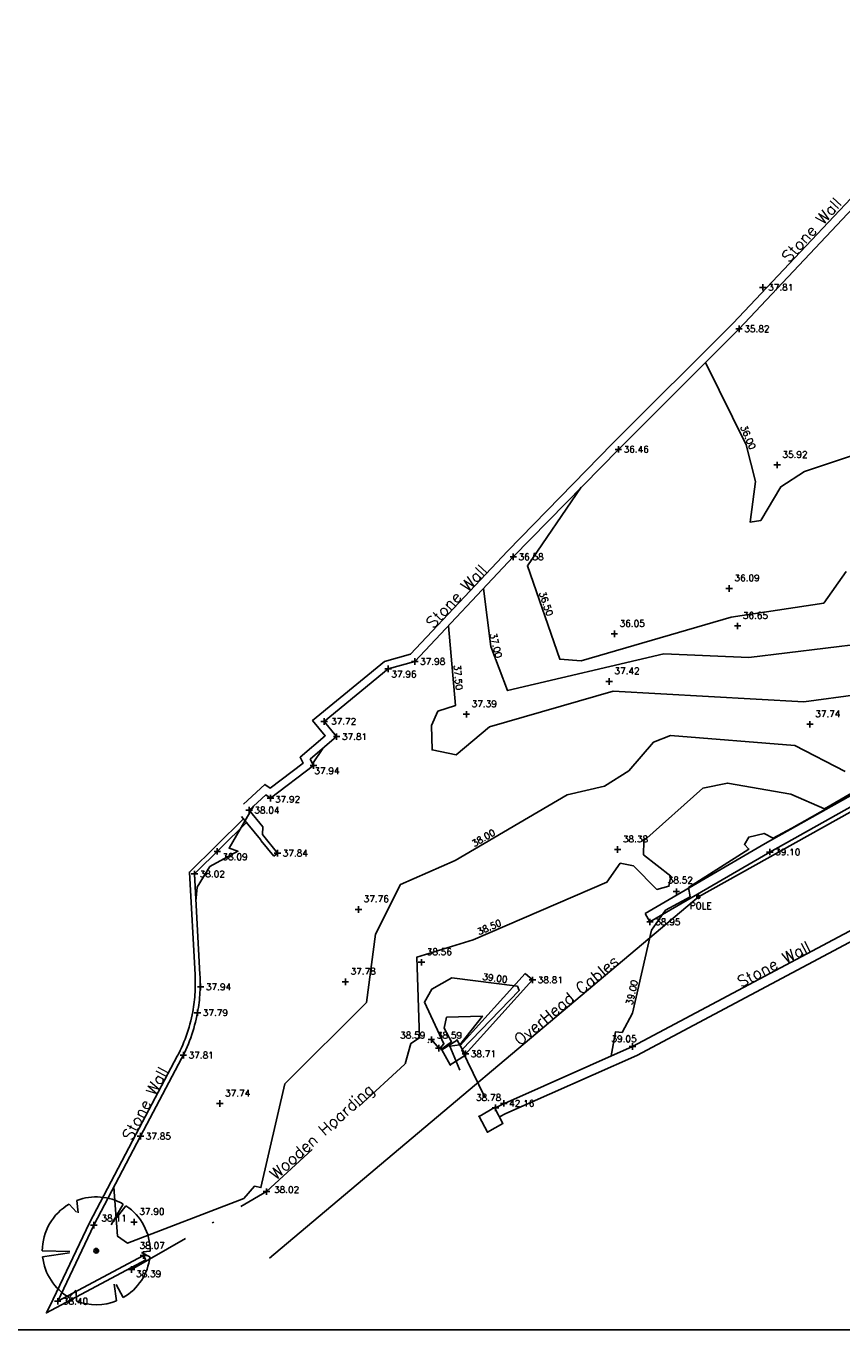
# Model space of a CAD drawing. Header units: metres. Extents: x 514577 to 515059, y 790252 to 790648.
# Tile 1 of 26: x 514627 to 514677, y 790300 to 790380. Entities that reach past the tile are written whole.
import ezdxf
from ezdxf.enums import TextEntityAlignment as Align

# ---------------------------------------------------------------- set-up
doc = ezdxf.new("R2010")
doc.units = ezdxf.units.M
doc.header["$LTSCALE"] = 0.3
for name, pattern in [('0', [48, 16, 16, 16]), ('4', [25.4, 12.7, -6.35, 0, -6.35]), ('PHANTOM', [63.5, 31.75, -6.35, 6.35, -6.35, 6.35, -6.35])]:
    doc.linetypes.add(name, pattern=pattern)
doc.layers.get('0').update_dxf_attribs({"linetype": 'CONTINUOUS'})
for name, color, linetype in [('BUILDING_PNTS', 7, 'CONTINUOUS'), ('CONTOURS', 14, 'CONTINUOUS'), ('FENCE', 4, '4'), ('FENCE_PNTS', 7, 'CONTINUOUS'), ('GRID', 9, 'CONTINUOUS'), ('LEVEL_PNTS', 7, 'CONTINUOUS'), ('LINETXT', 7, 'CONTINUOUS'), ('OVERHEADCABLES', 242, 'PHANTOM'), ('PNTTXT', 7, 'CONTINUOUS'), ('SERVICES_PNTS', 7, 'CONTINUOUS'), ('T', 3, 'CONTINUOUS'), ('TEXT', 7, '0'), ('TREE-SPREADS', 3, 'CONTINUOUS'), ('WALL', 4, 'CONTINUOUS'), ('WALL_PNTS', 7, 'CONTINUOUS')]:
    doc.layers.add(name, color=color, linetype=linetype)
doc.styles.add('NORMAL', font='romans.shx')
doc.styles.add('PTXT', font='romans')
doc.styles.get("Standard").update_dxf_attribs({"font": 'romantic.ttf', "height": 1})

# ---------------------------------------------------------------- blocks, each defined once
blk = doc.blocks.new('SPT9')
at = {"color": 0, "linetype": 'Continuous'}
for p, q in [((-0.5, 0), (0.5, 0)), ((0, -0.5), (0, 0.5))]:
    blk.add_line(p, q, dxfattribs=at)
blk = doc.blocks.new('SPT3')
at = {"color": 0, "linetype": 'ByBlock', "const_width": 0.25, "flags": 128}
blk.add_lwpolyline([(-0.125, 0, 1), (0.125, 0, 1)], format="xyb", close=True, dxfattribs=at)
blk = doc.blocks.new('SPT10')
at = {"color": 0, "linetype": 'Continuous'}
blk.add_line((0, 0), (0, 0), dxfattribs=at)
blk.add_line((0, 0), (0, 0), dxfattribs=at)
blk = doc.blocks.new('G', base_point=(10003.191, 5005.823))
at = {"layer": 'T'}
blk.add_circle((10003.191, 5005.823), 0.5, dxfattribs=at)
blk.add_arc((10002.842, 5006.583), 0.75, 261.303, 330.882, dxfattribs=at)
at = {"layer": 'T', "color": 3}
blk.add_arc((10002.601, 5006.616), 1.22, 283.369, 328.594, dxfattribs=at)
blk = doc.blocks.new('S')
at = {"layer": 'TREE-SPREADS'}
for p, q in [((-0.035, 0.496), (-0.109, 0.994)), ((0, 1), (-0.014, 0.489)), ((-0.866, 0.5), (-0.73, 0.378)), ((0.866, 0.5), (0.718, 0.364)), ((-0.93, 0.367), (-0.741, 0.372)), ((0.934, 0.359), (0.701, 0.335)), ((-0.926, -0.378), (-0.619, -0.329)), ((-0.867, -0.498), (-0.625, -0.366)), ((0.479, -0.277), (0.866, -0.5)), ((0.835, -0.551), (0.609, -0.372)), ((-0.111, -0.994), (-0.029, -0.839)), ((-0.005, -1), (-0.018, -0.865))]:
    blk.add_line(p, q, dxfattribs=at)
for start, end in [(96.269, 150), (30, 90), (158.494, 202.214), (330, 21.01), (209.891, 263.624), (269.7, 326.573)]:
    blk.add_arc((0, 0), 1, start, end, dxfattribs=at)
blk = doc.blocks.new('A$C17E65921')
at = {"color": 3, "rotation": 90.0000000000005}
for name, xscale, yscale, zscale in [('S', 3.597320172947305, 3.597320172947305, 3.597320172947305), ('G', 0.314127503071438, 0.314127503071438, 0.314127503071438)]:
    blk.add_blockref(name, (3.597, 3.597), dxfattribs=dict(at, xscale=xscale, yscale=yscale, zscale=zscale))

msp = doc.modelspace()

# ---------------------------------------------------------------- linework, layer by layer
at = {"layer": 'BUILDING_PNTS'}
msp.add_point((514671.862, 790363.848, 37.815), dxfattribs=at)
at = {"layer": 'BUILDING_PNTS', "color": 1}
msp.add_point((514656.001, 790313.876, 42.159), dxfattribs=at)
at = {"layer": 'CONTOURS'}
for points, elevation in [([(514668.344, 790359.253), (514670.828, 790354.203), (514671.406, 790351.964), (514671.072, 790349.47), (514671.732, 790349.574), (514672.956, 790351.638), (514674.404, 790352.568), (514681.129, 790354.82)], 36), ([(514660.736, 790351.602), (514657.444, 790346.8), (514659.424, 790341.076), (514660.727, 790340.974), (514669.925, 790343.658), (514675.584, 790344.511), (514676.958, 790346.452)], 36.5), ([(514654.748, 790345.405), (514655.198, 790341.846), (514656.214, 790339.153), (514665.8, 790341.414), (514670.992, 790341.182), (514680.383, 790342.328)], 37), ([(514644.906, 790335.602), (514644.285, 790334.664)], 38), ([(514637.143, 790326.255), (514637.224, 790327.118), (514637.997, 790328.371), (514639.711, 790329.317), (514639.177, 790329.495), (514640.667, 790332.071)], 38), ([(514652.053, 790317.213), (514652.326, 790317.529), (514651.132, 790320.066), (514651.582, 790320.869), (514652.814, 790321.561), (514656.825, 790321.051), (514656.938, 790320.791), (514653.43, 790317.158), (514654.817, 790314.301)], 39), ([(514652.109, 790317.155), (514652.802, 790317.652), (514652.348, 790318.49), (514652.495, 790319.147), (514654.683, 790319.215), (514653.304, 790317.454), (514652.686, 790317.369), (514653.301, 790315.898)], 39.5)]:
    msp.add_lwpolyline(points, dxfattribs=dict(at, elevation=elevation))
at = {"layer": 'FENCE'}
msp.add_polyline3d([(514633.197, 790303.695, 38.39), (514641.463, 790308.469, 38.016), (514651.558, 790317.776, 38.592), (514652.008, 790317.26, 38.59)], dxfattribs=at)
at = {"layer": 'FENCE_PNTS'}
for p in [(514651.558, 790317.776, 38.592), (514652.008, 790317.26, 38.59), (514641.463, 790308.469, 38.016), (514633.197, 790303.695, 38.39)]:
    msp.add_point(p, dxfattribs=at)
at = {"layer": 'GRID'}
msp.add_line((514577.295, 790300), (515059.151, 790300), dxfattribs=at)
at = {"layer": 'LEVEL_PNTS'}
for p in [(514672.734, 790352.97, 35.921), (514669.8, 790345.408, 36.085), (514670.312, 790343.112, 36.653), (514662.766, 790342.625, 36.045), (514662.449, 790339.716, 37.423), (514653.704, 790337.701, 37.39), (514674.743, 790337.087, 37.741), (514662.967, 790329.421, 38.378), (514666.563, 790326.84, 38.518), (514647.092, 790325.753, 37.757), (514650.954, 790322.512, 38.562), (514646.292, 790321.32, 37.775), (514638.606, 790313.861, 37.738), (514630.896, 790306.418, 38.113), (514633.352, 790306.607, 37.902)]:
    msp.add_point(p, dxfattribs=at)
at = {"layer": 'SERVICES_PNTS'}
msp.add_point((514667.909, 790326.524, 39.257), dxfattribs=at)
at = {"layer": 'WALL', "color": 4}
msp.add_lwpolyline([(514642.135, 790329.202), (514641.903, 790329.012)], dxfattribs=at)
at = {"layer": 'WALL'}
for points, elevation in [([(514664.947, 790324.985), (514664.645, 790325.503)], 38.95), ([(514657.751, 790321.433), (514657.306, 790321.835)], 38.807), ([(514628.406, 790301.883), (514630.628, 790306.552), (514633.484, 790312.001)], 38.398), ([(514628.677, 790301.754), (514630.896, 790306.418), (514633.749, 790311.861)], 38.398), ([(514633.935, 790304.558), (514634.076, 790304.293)], 38.068)]:
    msp.add_lwpolyline(points, dxfattribs=dict(at, elevation=elevation))
at = {"layer": 'WALL', "color": 4}
for points in [[(514761.162, 790379.849, 40.085), (514743.917, 790370.137, 39.929), (514732.489, 790363.66, 39.771), (514717.989, 790355.453, 39.625), (514706.83, 790349.174, 39.433), (514688.198, 790338.87, 39.245), (514671.992, 790329.787, 39.101), (514664.645, 790325.503, 38.95)], [(514759.27, 790378.095, 40.065), (514744.212, 790369.614, 39.929), (514732.785, 790363.138, 39.771), (514718.284, 790354.93, 39.625), (514707.122, 790348.65, 39.433), (514688.49, 790338.345, 39.245), (514672.289, 790329.266, 39.101), (514664.947, 790324.985, 38.95)], [(514640.394, 790331.825, 38.04), (514641.416, 790332.766, 37.888), (514641.704, 790332.568, 37.918), (514644.338, 790334.559, 37.937), (514644.142, 790334.947, 38.17), (514645.76, 790336.333, 37.81), (514644.99, 790337.255, 37.723), (514648.917, 790340.48, 37.959), (514650.545, 790340.937, 37.978), (514656.575, 790347.346, 36.575), (514663.011, 790353.928, 36.459), (514670.4, 790361.307, 35.823), (514681.035, 790372.591, 35.312)], [(514655.45, 790313.576, 38.781), (514655.853, 790313.79, 38.762), (514663.872, 790317.355, 39.046), (514679.08, 790325.447, 39.223), (514692.759, 790332.743, 39.243), (514713.591, 790343.789, 39.554), (514730.279, 790352.768, 39.781), (514745.076, 790360.617, 39.891), (514750.543, 790363.559, 39.987), (514763.507, 790370.477, 40.16)], [(514655.727, 790313.043, 38.781), (514656.116, 790313.25, 38.762), (514664.135, 790316.816, 39.046), (514679.362, 790324.917, 39.223), (514693.041, 790332.213, 39.243), (514713.874, 790343.26, 39.554), (514730.562, 790352.239, 39.781), (514745.359, 790360.087, 39.891), (514750.827, 790363.03, 39.987), (514765.756, 790370.997, 40.186)], [(514640.05, 790331.303, 38.162), (514636.744, 790328.041, 38.023), (514637.091, 790321.744, 37.938), (514637.098, 790321.591, 37.928), (514637.103, 790321.44, 37.918), (514637.105, 790321.289, 37.908), (514637.105, 790321.138, 37.897), (514637.103, 790320.986, 37.887), (514637.098, 790320.835, 37.877), (514637.09, 790320.684, 37.867), (514637.081, 790320.533, 37.857), (514637.069, 790320.383, 37.847), (514637.054, 790320.232, 37.837), (514637.037, 790320.082, 37.827), (514637.018, 790319.932, 37.816), (514636.997, 790319.782, 37.806), (514636.973, 790319.633, 37.796), (514636.946, 790319.484, 37.786), (514636.909, 790319.294, 37.788), (514636.868, 790319.106, 37.79), (514636.824, 790318.919, 37.792), (514636.775, 790318.732, 37.794), (514636.723, 790318.546, 37.796), (514636.667, 790318.362, 37.798), (514636.608, 790318.179, 37.8), (514636.545, 790317.997, 37.801), (514636.478, 790317.816, 37.803), (514636.407, 790317.637, 37.805), (514636.333, 790317.459, 37.807), (514636.255, 790317.282, 37.809), (514636.174, 790317.108, 37.811), (514636.089, 790316.935, 37.813), (514636, 790316.762, 37.815), (514633.483, 790311.999, 37.849), (514633.483, 790311.998, 37.849)], [(514641.903, 790329.012, 37.845), (514641.143, 790329.946, 37.763), (514641.088, 790330.043, 37.797), (514639.936, 790331.442, 38.04)], [(514642.135, 790329.202, 37.845), (514641.214, 790330.334, 37.763), (514641.238, 790330.804, 37.797), (514640.399, 790331.823, 38.04)], [(514640.242, 790331.07, 38.166), (514637.051, 790327.922, 38.023), (514637.391, 790321.759, 37.938), (514637.398, 790321.603, 37.928), (514637.403, 790321.447, 37.918), (514637.405, 790321.291, 37.908), (514637.405, 790321.135, 37.897), (514637.402, 790320.979, 37.887), (514637.397, 790320.823, 37.877), (514637.39, 790320.667, 37.867), (514637.38, 790320.512, 37.857), (514637.368, 790320.356, 37.847), (514637.353, 790320.201, 37.837), (514637.335, 790320.046, 37.827), (514637.315, 790319.891, 37.816), (514637.293, 790319.737, 37.806), (514637.268, 790319.583, 37.796), (514637.241, 790319.429, 37.786), (514637.203, 790319.234, 37.788), (514637.161, 790319.04, 37.79), (514637.115, 790318.846, 37.792), (514637.065, 790318.654, 37.794), (514637.011, 790318.462, 37.796), (514636.954, 790318.272, 37.798), (514636.892, 790318.083, 37.8), (514636.827, 790317.895, 37.801), (514636.758, 790317.709, 37.803), (514636.685, 790317.524, 37.805), (514636.609, 790317.34, 37.807), (514636.528, 790317.158, 37.809), (514636.444, 790316.978, 37.811), (514636.357, 790316.8, 37.813), (514636.266, 790316.623, 37.815), (514633.749, 790311.861, 37.849)], [(514657.306, 790321.835, 38.807), (514653.316, 790317.424, 38.715)], [(514657.751, 790321.433, 38.807), (514653.623, 790316.869, 38.712)], [(514628.407, 790301.886, 38.356), (514627.985, 790301.045, 38.398), (514634.076, 790304.293, 38.068)], [(514628.677, 790301.754, 38.398), (514633.935, 790304.558, 38.068)]]:
    msp.add_polyline3d(points, dxfattribs=at)
for points in [[(514652.719, 790316.226, 38.572), (514653.649, 790316.823, 38.701), (514653.135, 790317.751, 39.889), (514652.205, 790317.154, 39.889)], [(514654.485, 790313.071, 38.69), (514655.429, 790313.617, 38.756), (514655.933, 790312.647, 39.507), (514654.99, 790312.101, 39.507)]]:
    msp.add_polyline3d(points, close=True, dxfattribs=at)
at = {"layer": 'WALL_PNTS'}
for p in [(514670.4, 790361.307, 35.823), (514663.011, 790353.928, 36.459), (514656.575, 790347.346, 36.575), (514650.545, 790340.937, 37.978), (514648.917, 790340.48, 37.959), (514644.99, 790337.255, 37.723), (514645.76, 790336.333, 37.81), (514644.338, 790334.559, 37.937), (514641.704, 790332.568, 37.918), (514640.394, 790331.825, 38.04), (514640.399, 790331.823, 38.04), (514638.453, 790329.306, 38.086), (514642.135, 790329.202, 37.845), (514672.289, 790329.266, 39.101), (514637.051, 790327.922, 38.023), (514664.947, 790324.985, 38.95), (514637.432, 790321.011, 37.938), (514657.751, 790321.433, 38.807), (514637.241, 790319.429, 37.786), (514653.135, 790317.751, 39.889), (514636.372, 790316.823, 37.815), (514653.649, 790316.823, 38.701), (514653.653, 790316.902, 38.713), (514663.872, 790317.355, 39.046), (514652.719, 790316.226, 38.572), (514655.429, 790313.617, 38.756), (514655.487, 790313.595, 38.779), (514654.485, 790313.071, 38.69), (514655.933, 790312.647, 39.507), (514633.749, 790311.861, 37.849), (514633.935, 790304.558, 38.068), (514628.677, 790301.754, 38.398)]:
    msp.add_point(p, dxfattribs=at)
at = {"layer": 'WALL_PNTS', "color": 1}
msp.add_point((514655.853, 790313.79, 38.762), dxfattribs=at)

# ---------------------------------------------------------------- block references
at = {"layer": 'BUILDING_PNTS', "color": 1, "xscale": 0.4, "yscale": 0.4, "zscale": 0.4}
for p in [(514671.862, 790363.848, 37.815), (514656.001, 790313.876, 42.159)]:
    msp.add_blockref('SPT9', p, dxfattribs=at)
at = {"layer": 'FENCE_PNTS', "xscale": 0.4, "yscale": 0.4, "zscale": 0.4}
for p in [(514651.558, 790317.776, 38.592), (514652.008, 790317.26, 38.59), (514641.463, 790308.469, 38.016), (514633.197, 790303.695, 38.39)]:
    msp.add_blockref('SPT9', p, dxfattribs=at)
at = {"layer": 'LEVEL_PNTS', "color": 7, "xscale": 0.4, "yscale": 0.4, "zscale": 0.4}
for p in [(514672.734, 790352.97, 35.921), (514669.8, 790345.408, 36.085), (514670.312, 790343.112, 36.653), (514662.766, 790342.625, 36.045), (514662.449, 790339.716, 37.423), (514653.704, 790337.701, 37.39), (514674.743, 790337.087, 37.741), (514662.967, 790329.421, 38.378), (514666.563, 790326.84, 38.518), (514647.092, 790325.753, 37.757), (514650.954, 790322.512, 38.562), (514646.292, 790321.32, 37.775), (514638.606, 790313.861, 37.738), (514630.896, 790306.418, 38.113), (514633.352, 790306.607, 37.902)]:
    msp.add_blockref('SPT9', p, dxfattribs=at)
at = {"layer": 'SERVICES_PNTS', "color": 7, "xscale": 0.6, "yscale": 0.6, "zscale": 0.6}
msp.add_blockref('SPT3', (514667.909, 790326.524, 39.257), dxfattribs=at)
at = {"layer": 'T', "xscale": 0.9184653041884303, "yscale": 0.9184653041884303, "zscale": 0.9184653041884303}
msp.add_blockref('A$C17E65921', (514627.736, 790301.541), dxfattribs=at)
at = {"layer": 'WALL_PNTS'}
for name, p, xscale, yscale, zscale in [('SPT9', (514670.4, 790361.307, 35.823), 0.4, 0.4, 0.4), ('SPT9', (514663.011, 790353.928, 36.459), 0.4, 0.4, 0.4), ('SPT9', (514656.575, 790347.346, 36.575), 0.4, 0.4, 0.4), ('SPT9', (514650.545, 790340.937, 37.978), 0.4, 0.4, 0.4), ('SPT9', (514648.917, 790340.48, 37.959), 0.4, 0.4, 0.4), ('SPT9', (514644.99, 790337.255, 37.723), 0.4, 0.4, 0.4), ('SPT9', (514645.76, 790336.333, 37.81), 0.4, 0.4, 0.4), ('SPT9', (514644.338, 790334.559, 37.937), 0.4, 0.4, 0.4), ('SPT9', (514641.704, 790332.568, 37.918), 0.4, 0.4, 0.4), ('SPT9', (514640.394, 790331.825, 38.04), 0.4, 0.4, 0.4), ('SPT9', (514640.399, 790331.823, 38.04), 0.4, 0.4, 0.4), ('SPT9', (514638.453, 790329.306, 38.086), 0.4, 0.4, 0.4), ('SPT9', (514642.135, 790329.202, 37.845), 0.4, 0.4, 0.4), ('SPT9', (514672.289, 790329.266, 39.101), 0.4, 0.4, 0.4), ('SPT9', (514637.051, 790327.922, 38.023), 0.4, 0.4, 0.4), ('SPT9', (514664.947, 790324.985, 38.95), 0.4, 0.4, 0.4), ('SPT9', (514657.751, 790321.433, 38.807), 0.4, 0.4, 0.4), ('SPT9', (514637.432, 790321.011, 37.938), 0.4, 0.4, 0.4), ('SPT9', (514637.241, 790319.429, 37.786), 0.4, 0.4, 0.4), ('SPT10', (514653.135, 790317.751, 39.889), 0.001, 0.001, 0.001), ('SPT9', (514663.872, 790317.355, 39.046), 0.4, 0.4, 0.4), ('SPT9', (514636.372, 790316.823, 37.815), 0.4, 0.4, 0.4), ('SPT9', (514653.653, 790316.902, 38.713), 0.4, 0.4, 0.4), ('SPT10', (514653.649, 790316.823, 38.701), 0.001, 0.001, 0.001), ('SPT10', (514652.719, 790316.226, 38.572), 0.001, 0.001, 0.001), ('SPT9', (514655.487, 790313.595, 38.779), 0.4, 0.4, 0.4), ('SPT10', (514655.429, 790313.617, 38.756), 0.001, 0.001, 0.001), ('SPT10', (514654.485, 790313.071, 38.69), 0.001, 0.001, 0.001), ('SPT9', (514633.749, 790311.861, 37.849), 0.4, 0.4, 0.4), ('SPT10', (514655.933, 790312.647, 39.507), 0.001, 0.001, 0.001), ('SPT9', (514633.935, 790304.558, 38.068), 0.4, 0.4, 0.4), ('SPT9', (514628.677, 790301.754, 38.398), 0.4, 0.4, 0.4)]:
    msp.add_blockref(name, p, dxfattribs=dict(at, xscale=xscale, yscale=yscale, zscale=zscale))

# ---------------------------------------------------------------- texts
at = {"layer": 'LINETXT'}
for rotation, p in [(42.67589, (514646.189, 790312.826)), (30.004, (514640.113, 790307.689))]:
    msp.add_text('Fence', height=0.001, rotation=rotation, dxfattribs=at).set_placement(p, align=Align.BOTTOM_CENTER)
at = {"layer": 'PNTTXT', "color": 1, "style": 'PTXT'}
for s, p in [('37.81', (514672.184, 790363.848)), ('42.16', (514656.323, 790313.876))]:
    msp.add_text(s, height=0.4, dxfattribs=at).set_placement(p, align=Align.MIDDLE_LEFT)
at = {"layer": 'PNTTXT', "style": 'PTXT'}
for s, p in [('35.82', (514670.722, 790361.307)), ('36.46', (514663.333, 790353.928)), ('36.58', (514656.897, 790347.346)), ('37.98', (514650.867, 790340.937)), ('37.96', (514649.108, 790340.16)), ('37.72', (514645.415, 790337.27)), ('37.81', (514646.082, 790336.333)), ('37.94', (514644.395, 790334.236)), ('38.04', (514640.716, 790331.825)), ('37.92', (514641.982, 790332.495)), ('38.09', (514638.766, 790328.972)), ('37.84', (514642.457, 790329.202)), ('39.10', (514672.611, 790329.266)), ('38.02', (514637.373, 790327.922)), ('38.95', (514665.269, 790324.985)), ('38.81', (514658.073, 790321.433)), ('37.94', (514637.754, 790321.011)), ('37.79', (514637.563, 790319.429)), ('39.05', (514662.583, 790317.832)), ('37.81', (514636.694, 790316.823)), ('38.71', (514653.975, 790316.902)), ('38.78', (514654.292, 790314.228)), ('37.85', (514634.071, 790311.861)), ('38.07', (514633.693, 790305.167)), ('38.40', (514628.999, 790301.754))]:
    msp.add_text(s, height=0.4, dxfattribs=at).set_placement(p, align=Align.MIDDLE_LEFT)
for s, p in [('35.92', (514673.056, 790353.292)), ('36.09', (514670.122, 790345.73)), ('36.65', (514670.634, 790343.434)), ('36.05', (514663.088, 790342.947)), ('37.42', (514662.771, 790340.038)), ('37.39', (514654.026, 790338.023)), ('37.74', (514675.065, 790337.409)), ('38.38', (514663.289, 790329.743)), ('38.52', (514666.031, 790327.228)), ('37.76', (514647.414, 790326.075)), ('POLE', (514667.378, 790325.657)), ('38.56', (514651.276, 790322.834)), ('37.78', (514646.614, 790321.642)), ('38.59', (514649.65, 790317.727)), ('38.59', (514651.897, 790317.722)), ('37.74', (514638.928, 790314.183)), ('38.02', (514641.923, 790308.269)), ('37.90', (514633.674, 790306.929)), ('38.11', (514631.36, 790306.526)), ('38.39', (514633.473, 790303.119))]:
    msp.add_text(s, height=0.4, dxfattribs=at).set_placement(p, align=Align.BOTTOM_LEFT)
at = {"layer": 'TEXT', "char_height": 0.7, "attachment_point": 1, "style": 'NORMAL'}
for s, insert, rotation in [('Stone Wall', (514672.931, 790365.794, 39.461), 47.77011), ('Stone Wall', (514670.199, 790321.564, 39.461), 27.93501), ('Stone Wall', (514632.584, 790311.866, 39.461), 62.23008), ('Wooden Hoarding', (514641.581, 790309.677, 39.461), 42.07833)]:
    msp.add_mtext_dynamic_manual_height_columns(s, width=10.58387, gutter_width=5, heights=[0], dxfattribs=dict(at, insert=insert, rotation=rotation))

# ---------------------------------------------------------------- next in the draw order: wipeouts: each hides what was drawn before it
for points in [[(514670.474, 790355.334), (514671.089, 790353.855), (514671.46, 790354.008), (514670.845, 790355.488)], [(514658.146, 790345.171), (514658.67, 790343.657), (514659.049, 790343.788), (514658.525, 790345.303)], [(514655.135, 790342.647), (514655.522, 790341.092), (514655.912, 790341.189), (514655.524, 790342.744)], [(514652.943, 790340.742), (514653.085, 790339.146), (514653.485, 790339.182), (514653.343, 790340.778)], [(514654.155, 790329.56), (514655.535, 790330.374), (514655.332, 790330.719), (514653.951, 790329.905)], [(514654.444, 790324.171), (514655.915, 790324.806), (514655.756, 790325.174), (514654.285, 790324.539)], [(514654.637, 790321.461), (514656.226, 790321.259), (514656.277, 790321.657), (514654.687, 790321.859)], [(514663.849, 790319.842), (514664.203, 790321.405), (514663.812, 790321.494), (514663.458, 790319.931)]]:
    msp.add_wipeout(points).dxf.layer = 'CONTOURS'

# ---------------------------------------------------------------- next in the draw order: linework, layer by layer
at = {"layer": 'CONTOURS', "elevation": 37.5}
msp.add_lwpolyline([(514684.412, 790338.774), (514683.855, 790338.35), (514682.629, 790339.041), (514681.022, 790339.362), (514674.359, 790338.471), (514662.693, 790339.125), (514655.114, 790336.941), (514653.078, 790335.226), (514651.604, 790335.517), (514651.566, 790337.016), (514651.958, 790337.885), (514653.034, 790338.235), (514652.6, 790343.121)], dxfattribs=at)
at = {"layer": 'CONTOURS'}
for points in [[(514632.117, 790308.748, 38), (514632.344, 790305.738, 38), (514632.95, 790305.319, 38), (514640.066, 790308.058, 38), (514640.724, 790308.794, 38), (514641.118, 790308.713, 38), (514642.579, 790315.062, 38), (514647.586, 790320.061, 38), (514648.144, 790324.241, 38), (514649.665, 790327.277, 38), (514653.024, 790328.74, 38), (514659.871, 790332.777, 38), (514662.166, 790333.301, 38), (514663.646, 790334.237, 38), (514665.159, 790335.993, 38), (514666.204, 790336.395, 38), (514673.806, 790335.791, 38), (514676.9, 790334.206, 38)], [(514649.945, 790316.289, 38.5), (514650.294, 790317.536, 38.5), (514650.836, 790317.879, 38.5), (514650.679, 790322.831, 38.5), (514654.11, 790323.883, 38.5), (514662.306, 790327.422, 38.5), (514663.126, 790328.577, 38.5), (514663.928, 790328.412, 38.5), (514665.365, 790326.978, 38.5), (514666.101, 790327.172, 38.5), (514666.232, 790327.785, 38.5), (514664.548, 790329.1, 38.5), (514664.569, 790329.944, 38.5), (514668.19, 790333.168, 38.5), (514669.689, 790333.492, 38.5), (514673.578, 790332.813, 38.5), (514675.625, 790331.922, 38.5), (514678.789, 790333.744, 38.5)], [(514662.573, 790316.778, 39), (514662.83, 790318.25, 39), (514663.24, 790318.222, 39), (514663.884, 790319.403, 39), (514665.038, 790324.491, 39), (514665.89, 790325.704, 39), (514667.401, 790326.531, 39), (514667.312, 790327.089, 39), (514671.001, 790329.445, 39), (514670.731, 790329.736, 39), (514670.996, 790330.186, 39), (514671.928, 790330.406, 39), (514672.487, 790330.122, 39), (514673.642, 790330.738, 39), (514678.837, 790333.66, 39)]]:
    msp.add_polyline3d(points, dxfattribs=at)
at = {"layer": 'OVERHEADCABLES', "linetype": '0'}
msp.add_lwpolyline([(514751.294, 790373.194), (514708.399, 790349.119), (514667.909, 790326.524), (514641.639, 790304.387)], dxfattribs=at)
at = {"layer": 'WALL', "color": 4}
msp.add_polyline3d([(514640.056, 790332.193, 38.04), (514641.371, 790333.403, 37.846), (514641.69, 790333.184, 37.92), (514643.703, 790334.706, 38.108), (514643.519, 790335.071, 38.261), (514645.06, 790336.392, 37.85), (514644.283, 790337.321, 37.697), (514648.681, 790340.934, 37.962), (514650.276, 790341.381, 37.959), (514656.214, 790347.692, 36.575), (514662.655, 790354.28, 36.459), (514670.041, 790361.655, 35.823), (514680.671, 790372.933, 35.312)], dxfattribs=at)

# ---------------------------------------------------------------- next in the draw order: texts
at = {"layer": 'CONTOURS', "style": 'PTXT'}
for s, rotation, p in [('36.00', 292.56565, (514670.661, 790354.544)), ('36.50', 289.08347, (514658.284, 790344.371)), ('37.00', 284.00019, (514655.201, 790341.837)), ('37.50', 275.08546, (514652.883, 790339.932)), ('38.00', 30.52491, (514654.912, 790329.853)), ('38.50', 23.35516, (514655.232, 790324.368)), ('39.00', 352.75219, (514655.415, 790321.23)), ('39.00', 77.22836, (514664.154, 790320.595))]:
    msp.add_text(s, height=0.4, rotation=rotation, dxfattribs=at).set_placement(p, align=Align.BOTTOM_CENTER)
at = {"layer": 'TEXT', "char_height": 0.7, "attachment_point": 1, "style": 'NORMAL'}
for s, insert, rotation in [('Stone Wall', (514651.15, 790343.389, 39.461), 46.66993), ('OverHead Cables', (514656.54, 790317.92, 36.695), 39.74418)]:
    msp.add_mtext_dynamic_manual_height_columns(s, width=10.58387, gutter_width=5, heights=[0], dxfattribs=dict(at, insert=insert, rotation=rotation))

doc.saveas('drawing.dxf')
